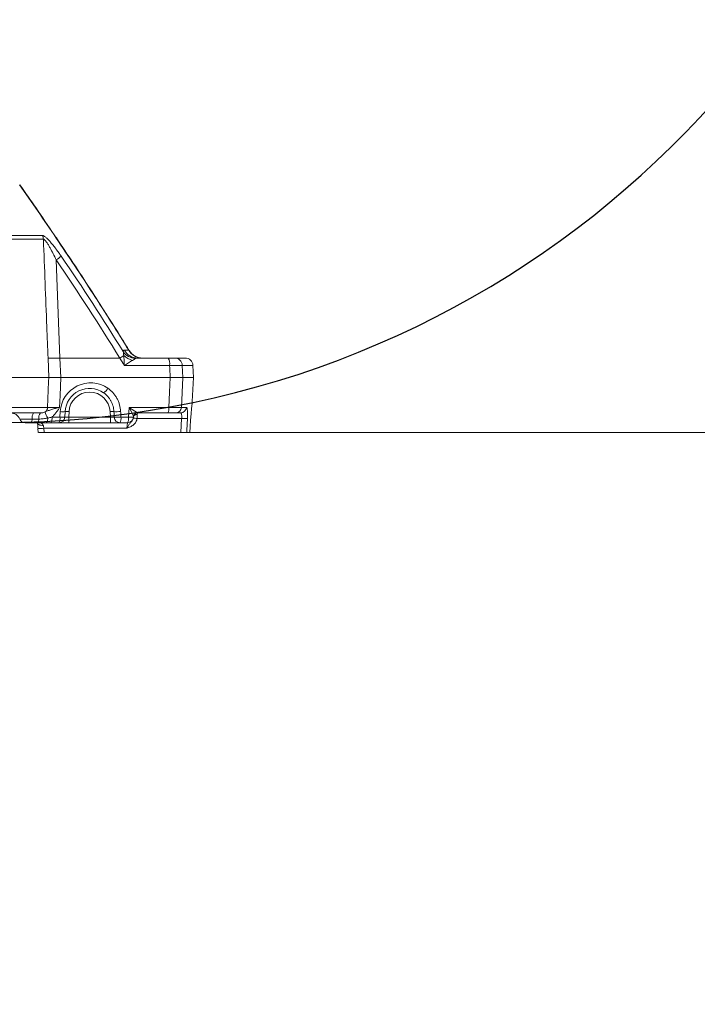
# Model space of a CAD drawing. Header units: millimetres. Extents: x 0 to 16820, y 0 to 11880.
# Tile 95 of 122: x 13711 to 14057, y 6353 to 6855. Entities that reach past the tile are written whole.
import ezdxf

# ---------------------------------------------------------------- set-up
doc = ezdxf.new("R2010")
doc.units = ezdxf.units.MM
doc.header["$LTSCALE"] = 20
doc.styles.add('SLDTEXTSTYLE0', font='TXT', dxfattribs={"width": 0.605})
doc.dimstyles.new('SLDDIMSTYLE0', dxfattribs={"dimtxt": 140, "dimasz": 100, "dimexe": 0, "dimexo": 0.0625, "dimgap": 35, "dimtad": 1, "dimtoh": 1, "dimdec": 0, "dimrnd": 1e-09, "dimzin": 12, "dimdsep": 46, "dimtxsty": 'SLDTEXTSTYLE0', "dimsah": 1, "dimcen": 0.09, "dimadec": 0, "dimazin": 0, "dimtfac": 1, "dimtofl": 0, "dimtmove": 0, "dimatfit": 3, "dimfxl": 1, "dimfrac": 2, "dimtolj": 1, "dimtzin": 12, "dimarcsym": 0})

# ---------------------------------------------------------------- blocks, each defined once
blk = doc.blocks.new('*D18')
at = {"color": 7, "linetype": 'Continuous', "lineweight": 0}
for p, q in [((13699.83, 9477.35), (16388.41, 9477.35)), ((16358.41, 9477.35), (16358.41, 6644.47)), ((13848.53, 6644.47), (16388.41, 6644.47))]:
    blk.add_line(p, q, dxfattribs=at)
for points in [[(16358.41, 9477.35), (16343.41, 9377.35), (16373.41, 9377.35)], [(16358.41, 6644.47), (16373.41, 6744.47), (16343.41, 6744.47)]]:
    blk.add_solid(points, dxfattribs=at)
at = {"color": 7, "linetype": 'Continuous', "lineweight": 0, "insert": (16177.94, 7847.03), "char_height": 140, "attachment_point": 1, "rotation": 90, "style": 'SLDTEXTSTYLE0'}
blk.add_mtext('2833', dxfattribs=at)
blk = doc.blocks.new('*D19')
at = {"color": 7, "linetype": 'Continuous', "lineweight": 0}
for p, q in [((13848.53, 6644.47), (16388.41, 6644.47)), ((16358.41, 4948.29), (16358.41, 6644.47)), ((14247.33, 4948.29), (16388.41, 4948.29))]:
    blk.add_line(p, q, dxfattribs=at)
for points in [[(16358.41, 6644.47), (16343.41, 6544.47), (16373.41, 6544.47)], [(16358.41, 4948.29), (16373.41, 5048.29), (16343.41, 5048.29)]]:
    blk.add_solid(points, dxfattribs=at)
at = {"color": 7, "linetype": 'Continuous', "lineweight": 0, "insert": (16177.94, 5582.5), "char_height": 140, "attachment_point": 1, "rotation": 90, "style": 'SLDTEXTSTYLE0'}
blk.add_mtext('1696', dxfattribs=at)
blk = doc.blocks.new('*D20')
at = {"color": 7, "linetype": 'Continuous', "lineweight": 0}
for p, q in [((16037.71, 7139.47), (16037.71, 4174.47)), ((13524.83, 6320.77), (13524.83, 4174.47)), ((16037.71, 4204.47), (13524.83, 4204.47))]:
    blk.add_line(p, q, dxfattribs=at)
for points in [[(13524.83, 4204.47), (13624.83, 4189.47), (13624.83, 4219.47)], [(16037.71, 4204.47), (15937.71, 4219.47), (15937.71, 4189.47)]]:
    blk.add_solid(points, dxfattribs=at)
at = {"color": 7, "linetype": 'Continuous', "lineweight": 0, "insert": (14567.4, 4384.94), "char_height": 140, "attachment_point": 1, "style": 'SLDTEXTSTYLE0'}
blk.add_mtext('2513', dxfattribs=at)
blk = doc.blocks.new('*D22')
at = {"color": 7, "linetype": 'Continuous', "lineweight": 0}
for p, q in [((14189.73, 7139.47), (14189.73, 4467.07)), ((13524.83, 6320.77), (13524.83, 4467.07)), ((14189.73, 4497.07), (13524.83, 4497.07))]:
    blk.add_line(p, q, dxfattribs=at)
for points in [[(13524.83, 4497.07), (13624.83, 4482.07), (13624.83, 4512.07)], [(14189.73, 4497.07), (14089.73, 4512.07), (14089.73, 4482.07)]]:
    blk.add_solid(points, dxfattribs=at)
at = {"color": 7, "linetype": 'Continuous', "lineweight": 0, "insert": (13696.94, 4677.54), "char_height": 140, "attachment_point": 1, "style": 'SLDTEXTSTYLE0'}
blk.add_mtext('665', dxfattribs=at)

msp = doc.modelspace()

# ---------------------------------------------------------------- linework, layer by layer
at = {"color": 8, "linetype": 'Continuous', "lineweight": 0}
for p, q in [((13469.35, 6745.01), (13722.67, 6745.01)), ((13723.26, 6743.05), (13469.19, 6743.05)), ((13729.79, 6732.48), (13731.72, 6682.47)), ((13764.54, 6686.44), (13766.83, 6686.44)), ((13726.02, 6672.47), (13725.63, 6682.47)), ((13731.72, 6682.47), (13732.11, 6672.47)), ((13731.72, 6682.47), (13762.19, 6682.47)), ((13787.63, 6678.68), (13764.5, 6678.68)), ((13794.07, 6678.68), (13794.34, 6672.47)), ((13799.51, 6678.68), (13794.07, 6678.68)), ((13794.34, 6672.47), (13793.68, 6657.31)), ((13470.39, 6657.31), (13725.43, 6657.31)), ((13731.72, 6652.31), (13731.87, 6655.12)), ((13736.35, 6655.12), (13736.2, 6652.31)), ((13757.46, 6652.31), (13757.32, 6655.12)), ((13766.67, 6652.31), (13766.94, 6657.31)), ((13766.94, 6657.31), (13787.23, 6657.31)), ((13771.16, 6654.47), (13771.15, 6653.63)), ((13793.68, 6657.31), (13796.2, 6657.31)), ((13717.5, 6651.34), (13720.91, 6651.34)), ((13727.61, 6652.31), (13731.72, 6652.31)), ((13736.2, 6652.31), (13736.2, 6649.47)), ((13736.2, 6652.31), (13757.46, 6652.31)), ((13757.46, 6652.31), (13757.46, 6649.47)), ((13762.78, 6652.31), (13766.67, 6652.31)), ((13765.86, 6646.62), (13766.15, 6649.47)), ((13793.74, 6651.62), (13771.07, 6651.62)), ((13793.4, 6644.47), (13793.74, 6651.62)), ((13765.86, 6646.62), (13723.52, 6646.62)), ((13723.52, 6646.62), (13723.65, 6644.47)), ((13797.91, 6644.47), (13797.98, 6645.62))]:
    msp.add_line(p, q, dxfattribs=at)
at = {"color": 7, "linetype": 'Continuous', "lineweight": 0}
for p, q in [((13771.26, 6682.47), (13786.93, 6682.47)), ((13790.16, 6682.47), (13795.51, 6682.47)), ((13799.83, 6672.47), (13799.51, 6678.68)), ((13470.72, 6672.47), (13726.02, 6672.47)), ((13732.11, 6672.47), (13787.9, 6672.47)), ((13794.34, 6672.47), (13799.83, 6672.47)), ((13799.19, 6660.31), (13799.83, 6672.47)), ((13799.18, 6660.14), (13799.18, 6660.14)), ((13721.71, 6654.47), (13471.18, 6654.47)), ((13734.35, 6655.12), (13734.2, 6652.31)), ((13786.71, 6654.47), (13771.16, 6654.47)), ((13793.24, 6654.47), (13790.74, 6654.47)), ((13720.42, 6649.47), (13717.02, 6649.47)), ((13731.2, 6649.47), (13727.09, 6649.47)), ((13736.2, 6649.47), (13731.2, 6649.47)), ((13757.46, 6649.47), (13736.2, 6649.47)), ((13762.26, 6649.47), (13757.46, 6649.47)), ((13766.15, 6649.47), (13762.26, 6649.47)), ((13769.16, 6652.61), (13769.15, 6652.31)), ((13769.15, 6652.31), (13769.15, 6652.29)), ((13720.49, 6646.59), (13720.62, 6644.46)), ((13723.65, 6644.47), (13793.4, 6644.47)), ((13748.11, 6644.47), (14101.29, 6644.47)), ((13797.91, 6644.47), (13796.38, 6644.47)), ((13797.98, 6645.62), (13797.98, 6645.61))]:
    msp.add_line(p, q, dxfattribs=at)
at = {"color": 8, "linetype": 'Continuous', "lineweight": 0, "flags": 128}
for points in [[(13729.84, 6743.61), (13729.9, 6743.68), (13729.9, 6743.68)], [(13787.9, 6672.47), (13787.69, 6677.28), (13787.63, 6678.68)], [(13725.43, 6657.31), (13725.94, 6670.44), (13726.02, 6672.47)], [(13732.11, 6672.47), (13731.75, 6663.33), (13731.52, 6657.31)], [(13787.23, 6657.31), (13787.58, 6665.08), (13787.9, 6672.47)], [(13723.17, 6648.18), (13722.56, 6648.14), (13721.96, 6648.18), (13721.42, 6648.3), (13720.96, 6648.49), (13720.6, 6648.74), (13720.35, 6649.03), (13720.22, 6649.36)], [(13724.71, 6649.47), (13724.85, 6649.51), (13724.98, 6649.64), (13725.1, 6649.85), (13725.21, 6650.14), (13725.31, 6650.49), (13725.39, 6650.9), (13725.45, 6651.36), (13725.49, 6651.85)], [(13796.71, 6651.62), (13796.43, 6645.64), (13796.38, 6644.47)]]:
    msp.add_lwpolyline(points, dxfattribs=at)
at = {"color": 7, "linetype": 'Continuous', "lineweight": 0, "flags": 128}
msp.add_lwpolyline([(13797.92, 6644.46), (13797.93, 6644.77), (13797.98, 6645.61)], dxfattribs=at)
at = {"color": 7, "linetype": 'Continuous', "lineweight": 30}
for centre, radius, start, end in [((13699.83, 7139.47), 2337.88, 300, 180), ((13699.83, 7139.47), 489.9, 204.3445, 84.3445), ((14247.33, 6191.17), 1242.88, 143.09425, 300)]:
    msp.add_arc(centre, radius, start, end, dxfattribs=at)
at = {"color": 8, "linetype": 'Continuous', "lineweight": 0}
for centre, radius, start, end in [((13719.08, 6742.86), 4.18, 2.7109, 31.0713), ((13716.22, 6752.88), 24.5, 303.628, 311.0774), ((13734.98, 6726.41), 51.68, 301.7644, 304.4622), ((13770.69, 6690.45), 8.24, 214.8411, 266.2999), ((13771.69, 6691.78), 10.93, 226.9408, 254.1186), ((13771.3, 6690.21), 7.74, 209.114, 269.6865), ((13773.64, 6690.29), 7.83, 209.4827, 269.7941), ((13728.67, 6752.07), 69.67, 267.4941, 272.5059), ((13781.74, 6679.56), 5.95, 351.486, 29.2533), ((13790.12, 6678.51), 3.96, 2.3945, 89.4617), ((13747.35, 6654.31), 15.5, 55.2978, 177), ((13746.83, 6654.57), 10.5, 3, 177), ((13751.57, 6669.27), 5.11, 297.7306, 334.3197), ((13721.93, 6651.86), 4.47, 144.3767, 186.7367), ((13725.34, 6651.86), 4.47, 144.3767, 186.7367), ((13722.38, 6657.43), 3.05, 306.2128, 357.7191), ((13734.4, 6657.41), 10.5, 193.4232, 211.9857), ((13733.11, 6668.3), 13.24, 264.6346, 275.3654), ((13735.35, 6645.55), 9.62, 84.0433, 95.9567), ((13758.48, 6639.02), 16.14, 87.3123, 94.1365), ((13760.69, 6678.89), 23.79, 266.5122, 274.7151), ((13770.87, 6651.89), 1.77, 81.0004, 166.7671), ((13771.15, 6652.5), 1.99, 90.9765, 176.8035), ((13782.82, 6656.65), 4.47, 330.7467, 8.514), ((13790.71, 6657.43), 2.97, 270.5317, 357.5983), ((13793.22, 6657.45), 2.98, 270.2786, 357.3164), ((13714.84, 6651.03), 2.68, 324.3767, 6.7367), ((13718.25, 6651.03), 2.68, 324.3767, 6.7367), ((13723.2, 6651.65), 4.47, 330.7467, 8.514), ((13727.31, 6651.65), 4.47, 330.7467, 8.514), ((13732.96, 6665.49), 13.24, 264.6346, 275.3654), ((13760.82, 6676.21), 23.98, 266.5615, 274.6883), ((13762.32, 6652.4), 2.93, 182.5046, 268.9422), ((13758.37, 6651.65), 4.47, 330.7467, 8.514), ((13762.26, 6651.65), 4.47, 330.7467, 8.514), ((13767.91, 6665.49), 13.24, 264.6346, 275.3654), ((13768.81, 6641.8), 10.07, 77.0622, 88.3628), ((13795.22, 6670.21), 18.65, 265.4275, 274.5725), ((13721.89, 6659.59), 13.07, 263.978, 277.1316)]:
    msp.add_arc(centre, radius, start, end, dxfattribs=at)
at = {"color": 7, "linetype": 'Continuous', "lineweight": 0}
for centre, radius, start, end in [((13773.81, 6690.47), 8, 211.5661, 269.9954), ((13773.81, 6690.47), 8, 211.6774, 269.9916), ((13795.51, 6678.47), 4, 3, 90), ((13746.83, 6654.47), 12.5, 55.2978, 177), ((13706.58, 6649.47), 5, 22.0456, 90), ((13771.16, 6652.47), 2, 90, 177), ((13714, 6652.47), 3, 202.0412, 270), ((13731.2, 6652.47), 3, 270, 357), ((13766.15, 6652.47), 3, 270, 357)]:
    msp.add_arc(centre, radius, start, end, dxfattribs=at)
at = {"color": 8, "linetype": 'Continuous', "lineweight": 0}
for centre, major_axis, ratio, start_param, end_param in [((13754.61, 6706.58), (-26.17, 505.8), 0.003891, 4.604605, 4.610316), ((13755.13, 6706.43), (-25.65, 505.67), 0.00973, 4.604672, 4.610383), ((13766.42, 6657.47), (4.71, -3), 0.026375, 0.083021, 1.476986), ((13766.42, 6657.47), (-2.73, 4.9), 0.067543, 3.248853, 4.642818), ((13771.42, 6657.47), (0.27, 3), 0.114877, 3.02729, 3.151762), ((13736.21, 6652.47), (2.01, 0.16), 0.077066, 3.131435, 4.699492), ((13757.45, 6652.47), (2.01, -0.16), 0.077066, 4.725286, 6.014244)]:
    msp.add_ellipse(centre, major_axis=major_axis, ratio=ratio, start_param=start_param, end_param=end_param, dxfattribs=at)
for points in [[(13729.84, 6743.61), (13723.68, 6752.72), (13717.44, 6761.77), (13711.1, 6770.77)], [(13732.32, 6734.41), (13743.26, 6718.46), (13753.79, 6702.22), (13763.93, 6685.75)], [(13762.19, 6682.47), (13751.8, 6699.41), (13741.01, 6716.09), (13729.79, 6732.48)], [(13764.5, 6678.68), (13763.73, 6679.94), (13762.96, 6681.2), (13762.19, 6682.47)], [(13725.49, 6651.85), (13726.2, 6651.99), (13726.9, 6652.15), (13727.61, 6652.31)]]:
    msp.add_open_spline(points, degree=3, dxfattribs=at)
at = {"color": 7, "linetype": 'Continuous', "lineweight": 0}
for points, knots in [([(13729.9, 6743.68), (13729.52, 6744.23), (13726.04, 6749.41), (13719.84, 6758.47), (13713.91, 6766.92), (13711.19, 6770.8)], [0, 0, 0, 0, 0.060509, 0.568728, 1, 1, 1, 1]), ([(13767, 6686.26), (13765.76, 6688.27), (13761.92, 6694.5), (13755.29, 6705), (13747.02, 6717.87), (13738.55, 6730.81), (13732.76, 6739.42), (13729.9, 6743.68)], [0, 0, 0, 0, 0.103963, 0.322175, 0.545716, 0.775078, 1, 1, 1, 1]), ([(13786.93, 6682.47), (13787.33, 6682.47), (13787.71, 6682.47), (13788.24, 6682.47), (13788.41, 6682.47), (13788.73, 6682.47), (13788.88, 6682.47), (13789.17, 6682.47), (13789.3, 6682.47), (13789.54, 6682.47), (13789.65, 6682.47), (13789.84, 6682.47), (13789.92, 6682.47), (13790.06, 6682.47), (13790.12, 6682.47), (13790.16, 6682.47)], [0, 0, 0, 0, 0.25, 0.25, 0.375, 0.375, 0.5, 0.5, 0.625, 0.625, 0.75, 0.75, 0.875, 0.875, 1, 1, 1, 1]), ([(13726.02, 6672.47), (13726.26, 6672.47), (13726.59, 6672.47), (13727.19, 6672.47), (13727.41, 6672.47), (13727.88, 6672.47), (13728.13, 6672.47), (13728.66, 6672.47), (13728.94, 6672.47), (13729.52, 6672.47), (13729.83, 6672.47), (13730.76, 6672.47), (13731.42, 6672.47), (13732.11, 6672.47)], [0, 0, 0, 0, 0.25, 0.25, 0.375, 0.375, 0.5, 0.5, 0.625, 0.625, 0.75, 0.75, 1, 1, 1, 1]), ([(13787.9, 6672.47), (13788.69, 6672.47), (13789.44, 6672.47), (13790.51, 6672.47), (13790.85, 6672.47), (13791.5, 6672.47), (13791.8, 6672.47), (13792.37, 6672.47), (13792.64, 6672.47), (13793.12, 6672.47), (13793.34, 6672.47), (13793.72, 6672.47), (13793.88, 6672.47), (13794.16, 6672.47), (13794.26, 6672.47), (13794.34, 6672.47)], [0, 0, 0, 0, 0.25, 0.25, 0.375, 0.375, 0.5, 0.5, 0.625, 0.625, 0.75, 0.75, 0.875, 0.875, 1, 1, 1, 1]), ([(13797.98, 6645.62), (13798.03, 6646.48), (13798.13, 6648.22), (13798.3, 6650.71), (13798.49, 6653.06), (13798.67, 6655.16), (13798.85, 6656.98), (13798.99, 6658.43), (13799.11, 6659.52), (13799.17, 6660.13), (13799.2, 6660.38), (13799.19, 6660.31), (13799.19, 6660.31)], [0, 0, 0, 0, 0.109155, 0.221547, 0.330993, 0.443642, 0.553615, 0.666781, 0.776822, 0.890035, 0.999642, 1, 1, 1, 1]), ([(13786.71, 6654.47), (13786.96, 6654.47), (13787.2, 6654.47), (13787.68, 6654.47), (13787.91, 6654.47), (13788.35, 6654.47), (13788.56, 6654.47), (13788.96, 6654.47), (13789.16, 6654.47), (13789.51, 6654.47), (13789.68, 6654.47), (13789.98, 6654.47), (13790.11, 6654.47), (13790.47, 6654.47), (13790.64, 6654.47), (13790.74, 6654.47)], [0, 0, 0, 0, 0.125, 0.125, 0.25, 0.25, 0.375, 0.375, 0.5, 0.5, 0.625, 0.625, 0.75, 0.75, 1, 1, 1, 1]), ([(13717.02, 6649.47), (13717.01, 6649.47), (13716.72, 6649.47), (13716.13, 6649.47), (13715.3, 6649.47), (13714.81, 6649.47), (13714.41, 6649.47), (13714.08, 6649.47), (13714.02, 6649.47), (13714, 6649.47)], [0, 0, 0, 0, 0.0031769, 0.1965732, 0.3895385, 0.582574, 0.6096683, 0.8032402, 1, 1, 1, 1]), ([(13720.22, 6649.38), (13720.22, 6649.38), (13720.27, 6649.1), (13720.36, 6648.4), (13720.47, 6647.44), (13720.5, 6646.81), (13720.52, 6646.59)], [0, 0, 0, 0, 0.002891, 0.378175, 0.781094, 1, 1, 1, 1]), ([(13724.71, 6649.47), (13724, 6649.47), (13723.3, 6649.47), (13721.87, 6649.47), (13721.15, 6649.47), (13720.42, 6649.47)], [0, 0, 0, 0, 0.5, 0.5, 1, 1, 1, 1]), ([(13769.1, 6651.87), (13769.12, 6651.97), (13769.13, 6652.05), (13769.14, 6652.19), (13769.15, 6652.25), (13769.15, 6652.29)], [0, 0, 0, 0, 0.5, 0.5, 1, 1, 1, 1]), ([(13723.65, 6644.47), (13723.31, 6644.47), (13722.64, 6644.47), (13721.74, 6644.47), (13721.07, 6644.47), (13720.69, 6644.47), (13720.69, 6644.47), (13720.69, 6644.47)], [0, 0, 0, 0, 0.214973, 0.429965, 0.644525, 0.858816, 1, 1, 1, 1]), ([(13796.38, 6644.47), (13796.36, 6644.47), (13796.32, 6644.47), (13796.21, 6644.47), (13796.14, 6644.47), (13795.97, 6644.47), (13795.87, 6644.47), (13795.65, 6644.47), (13795.53, 6644.47), (13795.26, 6644.47), (13795.11, 6644.47), (13794.8, 6644.47), (13794.64, 6644.47), (13794.3, 6644.47), (13794.12, 6644.47), (13793.77, 6644.47), (13793.59, 6644.47), (13793.4, 6644.47)], [0, 0, 0, 0, 0.125, 0.125, 0.25, 0.25, 0.375, 0.375, 0.5, 0.5, 0.625, 0.625, 0.75, 0.75, 0.875, 0.875, 1, 1, 1, 1])]:
    msp.add_open_spline(points, degree=3, knots=knots, dxfattribs=at)
at = {"color": 8, "linetype": 'Continuous', "lineweight": 0}
for points, knots in [([(13722.67, 6745.01), (13722.79, 6745.01), (13722.93, 6744.98), (13723.24, 6744.87), (13723.4, 6744.79), (13723.76, 6744.58), (13723.95, 6744.45), (13724.33, 6744.15), (13724.53, 6743.98), (13725.15, 6743.43), (13725.57, 6743.02), (13726.42, 6742.11), (13726.86, 6741.62), (13727.72, 6740.6), (13728.15, 6740.08), (13728.99, 6739), (13729.42, 6738.45), (13730.26, 6737.32), (13730.67, 6736.75), (13731.5, 6735.59), (13731.91, 6735), (13732.32, 6734.41)], [0, 0, 0, 0, 0.0625, 0.0625, 0.125, 0.125, 0.1875, 0.1875, 0.25, 0.25, 0.375, 0.375, 0.5, 0.5, 0.625, 0.625, 0.75, 0.75, 0.875, 0.875, 1, 1, 1, 1]), ([(13766.83, 6686.44), (13760.88, 6696.06), (13754.82, 6705.64), (13742.48, 6724.71), (13736.21, 6734.19), (13729.84, 6743.61)], [0, 0, 0, 0, 0.5, 0.5, 1, 1, 1, 1]), ([(13729.79, 6732.48), (13729.29, 6733.54), (13728.78, 6734.6), (13727.73, 6736.68), (13727.2, 6737.71), (13726.37, 6739.19), (13726.08, 6739.68), (13725.51, 6740.63), (13725.21, 6741.08), (13724.77, 6741.7), (13724.62, 6741.91), (13724.32, 6742.28), (13724.18, 6742.44), (13723.89, 6742.73), (13723.74, 6742.85), (13723.48, 6743.02), (13723.36, 6743.06), (13723.26, 6743.05)], [0, 0, 0, 0, 0.25, 0.25, 0.5, 0.5, 0.625, 0.625, 0.75, 0.75, 0.8125, 0.8125, 0.875, 0.875, 0.9375, 0.9375, 1, 1, 1, 1]), ([(13725.63, 6682.47), (13725.42, 6687.79), (13725.21, 6693.11), (13725.01, 6698.44), (13724.43, 6713.31), (13723.84, 6728.18), (13723.26, 6743.05)], [0, 0, 0, 0, 0.016, 0.016, 0.016, 0.06069618, 0.06069618, 0.06069618, 0.06069618]), ([(13763.93, 6685.75), (13763.96, 6685.99), (13764.03, 6686.16), (13764.24, 6686.38), (13764.37, 6686.44), (13764.54, 6686.44)], [0, 0, 0, 0, 0.5, 0.5, 1, 1, 1, 1]), ([(13764.23, 6683.8), (13764.19, 6684.17), (13764.15, 6684.53), (13764.05, 6685.19), (13764, 6685.5), (13763.93, 6685.75)], [0, 0, 0, 0, 0.5, 0.5, 1, 1, 1, 1]), ([(13764.23, 6683.8), (13764.27, 6683.4), (13764.3, 6682.99), (13764.36, 6682.16), (13764.39, 6681.73), (13764.43, 6680.87), (13764.45, 6680.44), (13764.48, 6679.56), (13764.5, 6679.12), (13764.5, 6678.68)], [0, 0, 0, 0, 0.25, 0.25, 0.5, 0.5, 0.75, 0.75, 1, 1, 1, 1]), ([(13766.83, 6686.44), (13766.92, 6686.37), (13767.01, 6686.29), (13767.01, 6686.26), (13767.01, 6686.26)], [0, 0, 0, 0, 0.988146, 1, 1, 1, 1]), ([(13768.7, 6681.27), (13768.39, 6681.07), (13768.07, 6680.87), (13767.4, 6680.45), (13767.05, 6680.23), (13766.34, 6679.79), (13765.98, 6679.57), (13765.25, 6679.13), (13764.88, 6678.9), (13764.5, 6678.68)], [0, 0, 0, 0, 0.25, 0.25, 0.5, 0.5, 0.75, 0.75, 1, 1, 1, 1]), ([(13770.16, 6682.23), (13769.99, 6682.11), (13769.77, 6681.96), (13769.27, 6681.64), (13768.99, 6681.46), (13768.7, 6681.27)], [0, 0, 0, 0, 0.5, 0.5, 1, 1, 1, 1]), ([(13771.26, 6682.47), (13771.04, 6682.47), (13770.84, 6682.45), (13770.46, 6682.38), (13770.29, 6682.33), (13770.16, 6682.23)], [0, 0, 0, 0, 0.5, 0.5, 1, 1, 1, 1]), ([(13794.07, 6678.68), (13793.99, 6678.68), (13793.88, 6678.69), (13793.61, 6678.7), (13793.44, 6678.7), (13793.06, 6678.71), (13792.85, 6678.71), (13792.36, 6678.72), (13792.1, 6678.72), (13791.53, 6678.72), (13791.22, 6678.72), (13790.58, 6678.71), (13790.24, 6678.71), (13789.17, 6678.7), (13788.42, 6678.69), (13787.63, 6678.68)], [0, 0, 0, 0, 0.125, 0.125, 0.25, 0.25, 0.375, 0.375, 0.5, 0.5, 0.625, 0.625, 0.75, 0.75, 1, 1, 1, 1]), ([(13759.24, 6655.14), (13759.19, 6656.1), (13759.04, 6657.03), (13758.65, 6658.41), (13758.49, 6658.86), (13758.13, 6659.73), (13757.93, 6660.15), (13757.48, 6660.98), (13757.23, 6661.38), (13756.68, 6662.16), (13756.38, 6662.53), (13755.43, 6663.58), (13754.73, 6664.2), (13753.95, 6664.74)], [0, 0, 0, 0, 0.25, 0.25, 0.375, 0.375, 0.5, 0.5, 0.625, 0.625, 0.75, 0.75, 1, 1, 1, 1]), ([(13756.18, 6667.05), (13757.14, 6666.39), (13758, 6665.62), (13759.15, 6664.32), (13759.52, 6663.86), (13760.19, 6662.9), (13760.5, 6662.41), (13761.05, 6661.39), (13761.3, 6660.86), (13761.73, 6659.78), (13761.92, 6659.22), (13762.39, 6657.52), (13762.58, 6656.36), (13762.64, 6655.18)], [0, 0, 0, 0, 0.25, 0.25, 0.375, 0.375, 0.5, 0.5, 0.625, 0.625, 0.75, 0.75, 1, 1, 1, 1]), ([(13721.71, 6654.47), (13722.13, 6654.47), (13722.54, 6654.5), (13723.37, 6654.66), (13723.78, 6654.79), (13724.18, 6654.97)], [0, 0, 0, 0, 0.5, 0.5, 1, 1, 1, 1]), ([(13724.18, 6654.97), (13724.71, 6655.18), (13725.22, 6655.41), (13726.28, 6655.84), (13726.85, 6656.05), (13727.75, 6656.33), (13728.06, 6656.43), (13728.71, 6656.61), (13729.04, 6656.7), (13730.07, 6656.97), (13730.79, 6657.14), (13731.52, 6657.31)], [0, 0, 0, 0, 0.25, 0.25, 0.5, 0.5, 0.625, 0.625, 0.75, 0.75, 1, 1, 1, 1]), ([(13725.43, 6657.31), (13725.55, 6657.3), (13725.69, 6657.3), (13726.02, 6657.3), (13726.2, 6657.29), (13726.8, 6657.29), (13727.27, 6657.29), (13728.07, 6657.29), (13728.35, 6657.29), (13728.93, 6657.29), (13729.23, 6657.29), (13729.85, 6657.29), (13730.18, 6657.3), (13730.84, 6657.3), (13731.18, 6657.3), (13731.52, 6657.31)], [0, 0, 0, 0, 0.125, 0.125, 0.25, 0.25, 0.5, 0.5, 0.625, 0.625, 0.75, 0.75, 0.875, 0.875, 1, 1, 1, 1]), ([(13727.61, 6652.31), (13728.01, 6652.65), (13728.38, 6653.03), (13729.09, 6653.81), (13729.43, 6654.22), (13730.07, 6655.07), (13730.37, 6655.51), (13730.96, 6656.4), (13731.24, 6656.85), (13731.52, 6657.31)], [0, 0, 0, 0, 0.25, 0.25, 0.5, 0.5, 0.75, 0.75, 1, 1, 1, 1]), ([(13771.15, 6653.63), (13771.14, 6653.5), (13771.14, 6653.36), (13771.13, 6653.05), (13771.13, 6652.89), (13771.12, 6652.54), (13771.11, 6652.37), (13771.09, 6652), (13771.08, 6651.81), (13771.07, 6651.62)], [0, 0, 0, 0, 0.25, 0.25, 0.5, 0.5, 0.75, 0.75, 1, 1, 1, 1]), ([(13793.68, 6657.31), (13793.52, 6657.3), (13793.25, 6657.29), (13792.67, 6657.28), (13792.46, 6657.28), (13791.98, 6657.28), (13791.71, 6657.28), (13791.15, 6657.28), (13790.84, 6657.28), (13790.19, 6657.28), (13789.85, 6657.28), (13789.15, 6657.29), (13788.78, 6657.29), (13788.01, 6657.3), (13787.63, 6657.3), (13787.23, 6657.31)], [0, 0, 0, 0, 0.25, 0.25, 0.375, 0.375, 0.5, 0.5, 0.625, 0.625, 0.75, 0.75, 0.875, 0.875, 1, 1, 1, 1]), ([(13793.24, 6654.47), (13793.29, 6654.47), (13793.34, 6654.45), (13793.44, 6654.38), (13793.48, 6654.33), (13793.56, 6654.19), (13793.6, 6654.11), (13793.66, 6653.91), (13793.69, 6653.79), (13793.73, 6653.53), (13793.75, 6653.39), (13793.78, 6653.08), (13793.78, 6652.91), (13793.79, 6652.39), (13793.77, 6652.01), (13793.74, 6651.62)], [0, 0, 0, 0, 0.125, 0.125, 0.25, 0.25, 0.375, 0.375, 0.5, 0.5, 0.625, 0.625, 0.75, 0.75, 1, 1, 1, 1]), ([(13796.71, 6651.62), (13796.73, 6652.01), (13796.74, 6652.39), (13796.76, 6653.14), (13796.76, 6653.5), (13796.76, 6654.19), (13796.75, 6654.52), (13796.72, 6655.14), (13796.71, 6655.42), (13796.66, 6655.94), (13796.63, 6656.18), (13796.57, 6656.58), (13796.53, 6656.75), (13796.47, 6656.96), (13796.45, 6657.02), (13796.4, 6657.13), (13796.38, 6657.17), (13796.31, 6657.27), (13796.26, 6657.31), (13796.2, 6657.31)], [0, 0, 0, 0, 0.125, 0.125, 0.25, 0.25, 0.375, 0.375, 0.5, 0.5, 0.625, 0.625, 0.75, 0.75, 0.8125, 0.8125, 0.875, 0.875, 1, 1, 1, 1]), ([(13711.22, 6651.34), (13711.28, 6651.34), (13711.39, 6651.34), (13712.07, 6651.34), (13712.91, 6651.34), (13713.94, 6651.34), (13715.68, 6651.34), (13716.89, 6651.34), (13717.5, 6651.34)], [0, 0, 0, 0, 0.196534, 0.391325, 0.41863, 0.612864, 0.80565, 1, 1, 1, 1]), ([(13720.91, 6651.34), (13721.69, 6651.34), (13722.46, 6651.39), (13723.98, 6651.56), (13724.74, 6651.69), (13725.49, 6651.85)], [0, 0, 0, 0, 0.5, 0.5, 1, 1, 1, 1]), ([(13721.69, 6649.47), (13721.79, 6649.47), (13721.91, 6649.43), (13722.17, 6649.32), (13722.31, 6649.23), (13722.6, 6649.02), (13722.74, 6648.89), (13722.99, 6648.57), (13723.1, 6648.39), (13723.17, 6648.18)], [0, 0, 0, 0, 0.25, 0.25, 0.5, 0.5, 0.75, 0.75, 1, 1, 1, 1]), ([(13723.17, 6648.18), (13723.21, 6648.06), (13723.25, 6647.95), (13723.32, 6647.7), (13723.35, 6647.57), (13723.43, 6647.18), (13723.48, 6646.91), (13723.52, 6646.62)], [0, 0, 0, 0, 0.25, 0.25, 0.5, 0.5, 1, 1, 1, 1]), ([(13769.1, 6651.87), (13769.05, 6651.6), (13768.97, 6651.35), (13768.76, 6650.86), (13768.62, 6650.62), (13768.33, 6650.19), (13768.17, 6649.99), (13767.84, 6649.61), (13767.67, 6649.43), (13767.36, 6649.06), (13767.2, 6648.87), (13766.91, 6648.47), (13766.77, 6648.26), (13766.5, 6647.82), (13766.37, 6647.59), (13766.17, 6647.24), (13766.11, 6647.12), (13765.98, 6646.87), (13765.92, 6646.75), (13765.86, 6646.62)], [0, 0, 0, 0, 0.125, 0.125, 0.25, 0.25, 0.375, 0.375, 0.5, 0.5, 0.625, 0.625, 0.75, 0.75, 0.875, 0.875, 0.9375, 0.9375, 1, 1, 1, 1]), ([(13771.07, 6651.62), (13771.01, 6651.31), (13770.93, 6651), (13770.71, 6650.41), (13770.57, 6650.13), (13770.24, 6649.58), (13770.06, 6649.32), (13769.65, 6648.84), (13769.43, 6648.61), (13768.7, 6647.99), (13768.17, 6647.66), (13767.32, 6647.23), (13767.03, 6647.1), (13766.45, 6646.85), (13766.15, 6646.74), (13765.86, 6646.62)], [0, 0, 0, 0, 0.125, 0.125, 0.25, 0.25, 0.375, 0.375, 0.5, 0.5, 0.75, 0.75, 0.875, 0.875, 1, 1, 1, 1])]:
    msp.add_open_spline(points, degree=3, knots=knots, dxfattribs=at)
at = {"color": 7, "linetype": 'Continuous', "lineweight": 0}
msp.add_open_spline([(13727.09, 6649.47), (13726.29, 6649.47), (13725.5, 6649.47), (13724.71, 6649.47)], degree=3, dxfattribs=at)

# ---------------------------------------------------------------- dimensions: what is measured, and where the dimension line sits
for p1, picture, middle in [((13699.83, 9477.35), '*D18', (16358.41, 8060.91)), ((14247.33, 4948.29), '*D19', (16358.41, 5796.38))]:
    dim = msp.add_linear_dim(base=(16358.41, 6644.47), p1=p1, p2=(13848.53, 6644.47), angle=90, dimstyle='SLDDIMSTYLE0', dxfattribs=at)
    dim.commit()
    dim.dimension.update_dxf_attribs({"geometry": picture, "text_midpoint": middle, "dimtype": 160})
for base, p1, picture, middle in [((13524.83, 4204.47), (16037.71, 7139.47), '*D20', (14781.27, 4204.47)), ((13524.83, 4497.07), (14189.73, 7139.47), '*D22', (13857.28, 4497.07))]:
    dim = msp.add_linear_dim(base=base, p1=p1, p2=(13524.83, 6320.77), dimstyle='SLDDIMSTYLE0', dxfattribs=at)
    dim.commit()
    dim.dimension.update_dxf_attribs({"geometry": picture, "text_midpoint": middle, "dimtype": 160})

doc.saveas('drawing.dxf')
